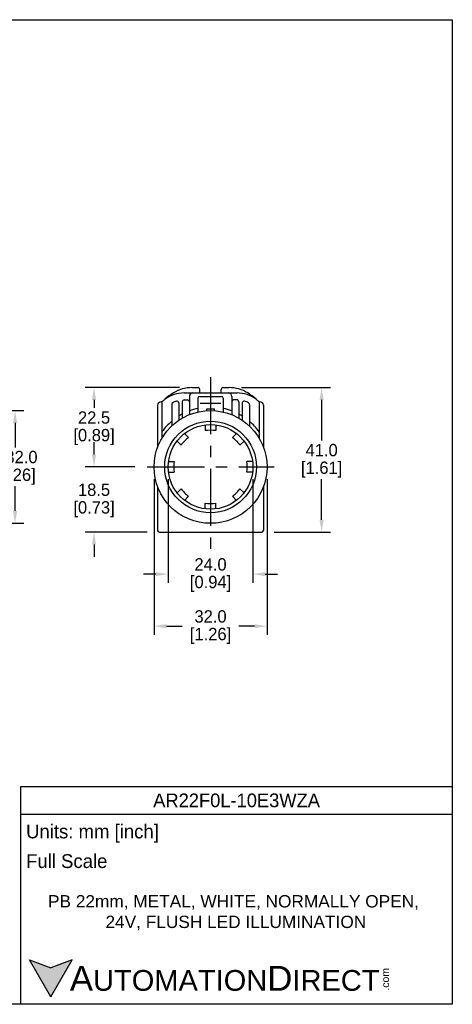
# Model space of a CAD drawing. Header units: inches. Extents: x 3 to 435, y 10 to 289.
# Tile 7 of 7: x 313 to 435, y 10 to 289. Entities that reach past the tile are written whole.
import ezdxf

# ---------------------------------------------------------------- set-up
doc = ezdxf.new("R2010")
doc.units = ezdxf.units.IN
doc.header["$LTSCALE"] = 10
doc.header["$MEASUREMENT"] = 0
doc.linetypes.add('CENTER', pattern=[0.4, 0.25, -0.05, 0.05, -0.05])
for name, color, linetype in [('CENTER', 40, 'CENTER'), ('DIMENSIONS', 140, 'Continuous'), ('TEXT', 140, 'Continuous')]:
    doc.layers.add(name, color=color, linetype=linetype)
doc.styles.add('型式1', font='txt')
doc.dimstyles.get("Standard").update_dxf_attribs({"dimtxt": 3.5, "dimasz": 3.5, "dimexe": 2.5, "dimexo": 3.5, "dimgap": 1, "dimtad": 0, "dimtih": 1, "dimtoh": 1, "dimdec": 1, "dimzin": 0, "dimdsep": 46, "dimtxsty": 'Standard', "dimcen": 0, "dimadec": 0, "dimazin": 0, "dimtfac": 1, "dimtdec": 1, "dimtofl": 0, "dimtmove": 0, "dimatfit": 3, "dimfxl": 1, "dimtolj": 1, "dimtzin": 0, "dimarcsym": 0})

# ---------------------------------------------------------------- blocks, each defined once
blk = doc.blocks.new('*D52')
at = {"layer": 'DEFPOINTS', "color": 0, "transparency": 16777216}
for p in [(371.97, 184.7), (381.2, 143.7), (398.18, 143.7)]:
    blk.add_point(p, dxfattribs=at)
at = {"layer": 'DIMENSIONS', "color": 0, "lineweight": -2, "transparency": 16777216}
for p, q in [((375.47, 184.7), (400.68, 184.7)), ((398.18, 181.2), (398.18, 169.7)), ((398.18, 147.2), (398.18, 158.7)), ((384.7, 143.7), (400.68, 143.7))]:
    blk.add_line(p, q, dxfattribs=at)
at = {"layer": 'DIMENSIONS', "color": 0, "transparency": 16777216}
for points in [[(397.6, 181.2), (398.76, 181.2), (398.18, 184.7)], [(397.6, 147.2), (398.76, 147.2), (398.18, 143.7)]]:
    blk.add_solid(points, dxfattribs=at)
at = {"layer": 'DIMENSIONS', "color": 0, "transparency": 16777216, "char_height": 3.5, "attachment_point": 5}
for s, insert in [('\\A1;41.0', (398.18, 166.95)), ('\\A1;[1.61]', (398.18, 161.45))]:
    blk.add_mtext(s, dxfattribs=dict(at, insert=insert))
blk = doc.blocks.new('*D53')
at = {"layer": 'DEFPOINTS', "color": 0, "transparency": 16777216}
for p in [(354.7, 162.2), (378.7, 162.2), (378.7, 131.78)]:
    blk.add_point(p, dxfattribs=at)
at = {"layer": 'DIMENSIONS', "color": 0, "lineweight": -2, "transparency": 16777216}
for p, q in [((354.7, 158.7), (354.7, 129.28)), ((378.7, 158.7), (378.7, 129.28)), ((351.2, 131.78), (347.7, 131.78)), ((382.2, 131.78), (385.7, 131.78))]:
    blk.add_line(p, q, dxfattribs=at)
at = {"layer": 'DIMENSIONS', "color": 0, "transparency": 16777216}
for points in [[(351.2, 132.36), (351.2, 131.19), (354.7, 131.78)], [(382.2, 132.36), (382.2, 131.19), (378.7, 131.78)]]:
    blk.add_solid(points, dxfattribs=at)
at = {"layer": 'DIMENSIONS', "color": 0, "transparency": 16777216, "char_height": 3.5, "attachment_point": 5}
for s, insert in [('\\A1;24.0', (366.7, 134.53)), ('\\A1;[0.94]', (366.7, 129.03))]:
    blk.add_mtext(s, dxfattribs=dict(at, insert=insert))
blk = doc.blocks.new('*D54')
at = {"layer": 'DEFPOINTS', "color": 0, "transparency": 16777216}
for p in [(350.7, 162.2), (382.7, 162.2), (382.7, 117.01)]:
    blk.add_point(p, dxfattribs=at)
at = {"layer": 'DIMENSIONS', "color": 0, "lineweight": -2, "transparency": 16777216}
for p, q in [((350.7, 158.7), (350.7, 114.51)), ((382.7, 158.7), (382.7, 114.51)), ((354.2, 117.01), (358.7, 117.01)), ((379.2, 117.01), (374.7, 117.01))]:
    blk.add_line(p, q, dxfattribs=at)
at = {"layer": 'DIMENSIONS', "color": 0, "transparency": 16777216}
for points in [[(354.2, 117.6), (354.2, 116.43), (350.7, 117.01)], [(379.2, 117.6), (379.2, 116.43), (382.7, 117.01)]]:
    blk.add_solid(points, dxfattribs=at)
at = {"layer": 'DIMENSIONS', "color": 0, "transparency": 16777216, "char_height": 3.5, "attachment_point": 5}
for s, insert in [('\\A1;32.0', (366.7, 119.76)), ('\\A1;[1.26]', (366.7, 114.26))]:
    blk.add_mtext(s, dxfattribs=dict(at, insert=insert))
blk = doc.blocks.new('*D55')
at = {"layer": 'DEFPOINTS', "color": 0, "transparency": 16777216}
for p in [(333.68, 162.2), (348.7, 162.2), (352.2, 143.7)]:
    blk.add_point(p, dxfattribs=at)
at = {"layer": 'DIMENSIONS', "color": 0, "lineweight": -2, "transparency": 16777216}
for p, q in [((333.68, 165.7), (333.68, 169.2)), ((345.2, 162.2), (331.18, 162.2)), ((348.7, 143.7), (331.18, 143.7)), ((333.68, 140.2), (333.68, 136.7))]:
    blk.add_line(p, q, dxfattribs=at)
at = {"layer": 'DIMENSIONS', "color": 0, "transparency": 16777216}
for points in [[(333.09, 165.7), (334.26, 165.7), (333.68, 162.2)], [(333.09, 140.2), (334.26, 140.2), (333.68, 143.7)]]:
    blk.add_solid(points, dxfattribs=at)
at = {"layer": 'DIMENSIONS', "color": 0, "transparency": 16777216, "char_height": 3.5, "attachment_point": 5}
for s, insert in [('\\A1;18.5', (333.68, 155.7)), ('\\A1;[0.73]', (333.68, 150.2))]:
    blk.add_mtext(s, dxfattribs=dict(at, insert=insert))
blk = doc.blocks.new('*D56')
at = {"layer": 'DEFPOINTS', "color": 0, "transparency": 16777216}
for p in [(287.19, 178.2), (287.19, 146.2), (311.3, 146.2)]:
    blk.add_point(p, dxfattribs=at)
at = {"layer": 'DIMENSIONS', "color": 0, "lineweight": -2, "transparency": 16777216}
for p, q in [((290.69, 178.2), (313.8, 178.2)), ((311.3, 174.7), (311.3, 167.7)), ((311.3, 149.7), (311.3, 156.7)), ((290.69, 146.2), (313.8, 146.2))]:
    blk.add_line(p, q, dxfattribs=at)
at = {"layer": 'DIMENSIONS', "color": 0, "transparency": 16777216}
for points in [[(310.72, 174.7), (311.89, 174.7), (311.3, 178.2)], [(310.72, 149.7), (311.89, 149.7), (311.3, 146.2)]]:
    blk.add_solid(points, dxfattribs=at)
at = {"layer": 'DIMENSIONS', "color": 0, "transparency": 16777216, "char_height": 3.5, "attachment_point": 5}
for s, insert in [('\\A1;%%C32.0', (311.3, 164.95)), ('\\A1;[1.26]', (311.3, 159.45))]:
    blk.add_mtext(s, dxfattribs=dict(at, insert=insert))
blk = doc.blocks.new('*D66')
at = {"layer": 'DEFPOINTS', "color": 0, "transparency": 16777216}
for p in [(333.68, 184.7), (361.43, 184.7), (348.7, 162.2)]:
    blk.add_point(p, dxfattribs=at)
at = {"layer": 'DIMENSIONS', "color": 0, "lineweight": -2, "transparency": 16777216}
for p, q in [((357.93, 184.7), (331.18, 184.7)), ((333.68, 181.2), (333.68, 178.95)), ((333.68, 165.7), (333.68, 167.95)), ((345.2, 162.2), (331.18, 162.2))]:
    blk.add_line(p, q, dxfattribs=at)
at = {"layer": 'DIMENSIONS', "color": 0, "transparency": 16777216}
for points in [[(333.09, 181.2), (334.26, 181.2), (333.68, 184.7)], [(333.09, 165.7), (334.26, 165.7), (333.68, 162.2)]]:
    blk.add_solid(points, dxfattribs=at)
at = {"layer": 'DIMENSIONS', "color": 0, "transparency": 16777216, "char_height": 3.5, "attachment_point": 5}
for s, insert in [('\\A1;22.5', (333.68, 176.2)), ('\\A1;[0.89]', (333.68, 170.7))]:
    blk.add_mtext(s, dxfattribs=dict(at, insert=insert))

msp = doc.modelspace()

# ---------------------------------------------------------------- hatches: boundary and pattern name
at = {"layer": 'TEXT'}
msp.add_hatch(color=256, dxfattribs=at).paths.add_polyline_path([(321.45, 11.8), (327.52, 22.3), (321.45, 20.1), (315.39, 22.3)])

# ---------------------------------------------------------------- linework, layer by layer
for p, q in [((361.43, 184.7), (363.2, 184.7)), ((370.2, 184.7), (371.97, 184.7)), ((359.2, 183.2), (374.2, 183.2)), ((360.7, 182.2), (360.7, 177.03)), ((363.1, 181.7), (363.1, 177.79)), ((363.6, 182.2), (369.8, 182.2)), ((363.7, 183.2), (363.7, 184.2)), ((363.7, 183.2), (369.7, 183.2)), ((369.7, 183.2), (369.7, 184.2)), ((370.3, 181.7), (370.3, 177.79)), ((372.7, 182.2), (372.7, 177.03)), ((351.7, 179.7), (351.7, 167.76)), ((352.7, 180.7), (352.98, 180.7)), ((352.92, 180.46), (352.92, 170.33)), ((355.7, 179.96), (355.7, 173.82)), ((357.7, 180.38), (357.7, 175.43)), ((358.7, 180.7), (358.7, 176.05)), ((359.2, 181.2), (360.2, 181.2)), ((369.6, 180.2), (363.8, 180.2)), ((374.2, 181.2), (373.2, 181.2)), ((374.7, 180.7), (374.7, 176.05)), ((375.7, 180.38), (375.7, 175.43)), ((377.7, 179.96), (377.7, 173.82)), ((380.42, 180.7), (380.7, 180.7)), ((380.48, 180.46), (380.48, 170.33)), ((381.7, 179.7), (381.7, 167.76)), ((365.6, 178.16), (365.6, 178.7)), ((365.6, 178.7), (367.8, 178.7)), ((367.8, 178.16), (367.8, 178.7)), ((365.2, 174.1), (365.2, 172.49)), ((368.2, 174.1), (368.2, 172.49)), ((359.34, 171.68), (360.48, 170.53)), ((374.06, 171.68), (372.92, 170.53)), ((357.22, 169.55), (358.36, 168.41)), ((376.18, 169.55), (375.04, 168.41)), ((354.79, 163.7), (356.41, 163.7)), ((378.61, 163.7), (376.99, 163.7)), ((354.79, 160.7), (356.41, 160.7)), ((378.61, 160.7), (376.99, 160.7)), ((351.7, 156.63), (351.7, 144.2)), ((381.7, 156.63), (381.7, 144.2)), ((357.22, 154.84), (358.36, 155.98)), ((359.34, 152.72), (360.48, 153.86)), ((374.06, 152.72), (372.92, 153.86)), ((376.18, 154.84), (375.04, 155.98)), ((365.2, 150.29), (365.2, 151.91)), ((368.2, 150.29), (368.2, 151.91)), ((352.2, 143.7), (381.2, 143.7))]:
    msp.add_line(p, q)
for radius in [16, 13, 12]:
    msp.add_circle((366.7, 162.2), radius)
for centre, radius, start, end in [((361.43, 174.7), 10, 90, 121.7883), ((363.2, 184.2), 0.5, 0, 90), ((370.2, 184.2), 0.5, 90, 180), ((371.97, 174.7), 10, 58.2117, 90), ((366.7, 166.2), 20, 121.7883, 130.3534), ((359.2, 174.2), 9, 90, 126.8699), ((361.7, 182.2), 1, 90, 180), ((363.6, 181.7), 0.5, 90, 180), ((369.8, 181.7), 0.5, 0, 90), ((371.7, 182.2), 1, 0, 90), ((374.2, 174.2), 9, 53.1301, 90), ((366.7, 166.2), 20, 49.6466, 58.2117), ((352.7, 179.7), 1, 90, 180), ((353.42, 180.46), 0.5, 129.5425, 152.1376), ((365.2, 166.2), 19, 126.8699, 129.5425), ((356.2, 179.96), 0.5, 117.5168, 180), ((359.2, 174.2), 7, 107.9485, 117.5168), ((357.2, 180.38), 0.5, 0, 107.9485), ((359.2, 180.7), 0.5, 90, 180), ((360.2, 180.7), 0.5, 360, 90), ((373.2, 180.7), 0.5, 90, 180), ((374.2, 180.7), 0.5, 0, 90), ((376.2, 180.38), 0.5, 72.0515, 180), ((374.2, 174.2), 7, 62.4832, 72.0515), ((377.2, 179.96), 0.5, 0, 62.4832), ((368.2, 166.2), 19, 50.4575, 53.1301), ((379.98, 180.46), 0.5, 27.8624, 50.4575), ((380.7, 179.7), 1, 0, 90), ((366.7, 162.2), 17, 118.0725, 121.9657), ((366.7, 162.2), 17, 102.2258, 110.6673), ((366.7, 162.2), 17, 69.3327, 77.7742), ((366.7, 162.2), 17, 58.0343, 61.9275), ((366.7, 162.2), 17, 130.3202, 144.1421), ((366.7, 162.2), 17, 35.8579, 49.6798), ((366.7, 162.2), 10.4, 126.7073, 143.2927), ((366.7, 162.2), 10.4, 81.7073, 98.2927), ((366.7, 162.2), 10.4, 81.7073, 98.2927), ((366.7, 162.2), 10.4, 36.7073, 53.2927), ((366.7, 162.2), 10.4, 171.7073, 188.2927), ((366.7, 162.2), 10.4, 351.7073, 8.2927), ((366.7, 162.2), 10.4, 216.7073, 233.2927), ((366.7, 162.2), 10.4, 306.7073, 323.2927), ((366.7, 162.2), 10.4, 261.7073, 278.2927), ((352.2, 144.2), 0.5, 180, 270), ((381.2, 144.2), 0.5, 270, 0)]:
    msp.add_arc(centre, radius, start, end)
at = {"layer": 'CENTER', "ltscale": 6.5}
for p, q in [((366.7, 187.7), (366.7, 137.2)), ((348.7, 162.2), (384.7, 162.2))]:
    msp.add_line(p, q, dxfattribs=at)
at = {"layer": 'DEFPOINTS'}
msp.add_lwpolyline([(435.21, 9.71), (3.41, 9.71), (3.41, 289.11), (435.21, 289.11)], close=True, dxfattribs=at)
at = {"layer": 'TEXT'}
for p, q in [((312.95, 71.49), (435.21, 71.49)), ((312.95, 9.71), (312.95, 71.49)), ((435.21, 71.49), (435.21, 9.71)), ((312.95, 63.63), (435.21, 63.63)), ((321.45, 11.8), (315.39, 22.3)), ((315.39, 22.3), (321.45, 20.1)), ((321.45, 11.8), (327.52, 22.3)), ((327.52, 22.3), (321.45, 20.1)), ((435.21, 9.71), (312.95, 9.71))]:
    msp.add_line(p, q, dxfattribs=at)

# ---------------------------------------------------------------- texts
at = {"layer": 'TEXT', "style": '型式1'}
for s, insert, char_height, width, attachment_point in [('{\\fAR MingtiM BIG-5|b0|i0|c136|p49;\\H1.1078x;AR22F0L-10E3WZA}', (374.08, 67.56), 3.5, 122.2564, 5), ('{\\fArial|b0|i0|c0|p34;     \\H1.2x;A\\H0.8333x;UTOMATION\\H1.2x;D\\H0.8333x;IRECT}', (315.39, 17.04), 5.8906, 99.9641, 4)]:
    msp.add_mtext(s, dxfattribs=dict(at, insert=insert, char_height=char_height, width=width, attachment_point=attachment_point))
at = {"layer": 'TEXT'}
for s, insert, char_height, width, attachment_point in [(' Units: mm [inch]', (312.95, 58.17), 3.9271, 141.0618, 4), (' Full Scale', (312.95, 50.32), 3.9271, 140.6787, 4), ('{\\fArial|b0|i0|c0|p34;PB 22mm, METAL, WHITE, NORMALLY OPEN,  24V, FLUSH LED ILLUMINATION}', (373.87, 35.7), 3.5, 109.1112, 5)]:
    msp.add_mtext(s, dxfattribs=dict(at, insert=insert, char_height=char_height, width=width, attachment_point=attachment_point))
at = {"layer": 'TEXT', "insert": (415.17, 13.6), "char_height": 2.1206, "width": 6.2841, "attachment_point": 1, "rotation": 90, "style": '型式1'}
msp.add_mtext('{\\fArial|b0|i0|c0|p34;.com}', dxfattribs=at)

# ---------------------------------------------------------------- dimensions: what is measured, and where the dimension line sits
at = {"layer": 'DIMENSIONS'}
for base, p1, p2, picture, middle in [((333.68, 184.7), (348.7, 162.2), (361.43, 184.7), '*D66', (333.68, 173.45)), ((398.18, 143.7), (371.97, 184.7), (381.2, 143.7), '*D52', (398.18, 164.2)), ((333.68, 162.2), (352.2, 143.7), (348.7, 162.2), '*D55', (333.68, 152.95))]:
    dim = msp.add_linear_dim(base=base, p1=p1, p2=p2, angle=90, dimstyle='Standard', override={"dimpost": '\\X'}, dxfattribs=at)
    dim.commit()
    dim.dimension.update_dxf_attribs({"geometry": picture, "text_midpoint": middle})
dim = msp.add_linear_dim(base=(311.3, 146.2), p1=(287.19, 178.2), p2=(287.19, 146.2), angle=90, text='%%C<>', dimstyle='Standard', override={"dimpost": '\\X'}, dxfattribs=at)
dim.commit()
dim.dimension.update_dxf_attribs({"geometry": '*D56', "text_midpoint": (311.3, 162.2)})
for base, p1, p2, picture, middle in [((378.7, 131.78), (354.7, 162.2), (378.7, 162.2), '*D53', (366.7, 131.78)), ((382.7, 117.01), (350.7, 162.2), (382.7, 162.2), '*D54', (366.7, 117.01))]:
    dim = msp.add_linear_dim(base=base, p1=p1, p2=p2, dimstyle='Standard', override={"dimpost": '\\X'}, dxfattribs=at)
    dim.commit()
    dim.dimension.update_dxf_attribs({"geometry": picture, "text_midpoint": middle})

doc.saveas('drawing.dxf')
